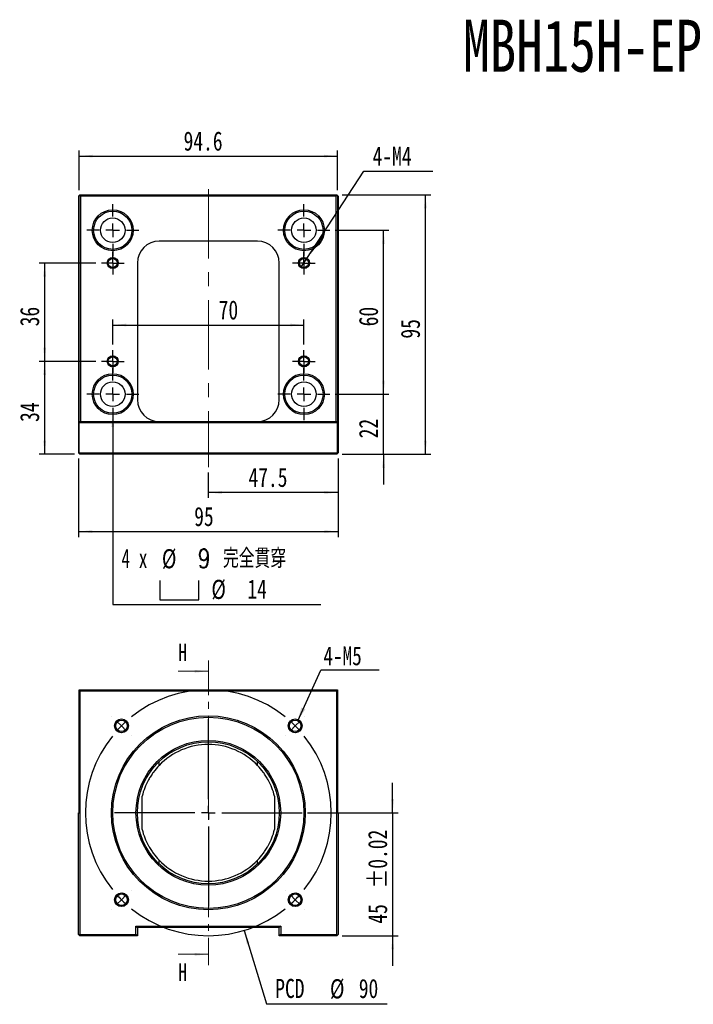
# Model space of a CAD drawing. Header units: millimetres. Extents: x 41 to 273, y 11 to 200.
# Tile 1 of 2: x 41 to 164, y 20 to 200. Entities that reach past the tile are written whole.
import ezdxf

# ---------------------------------------------------------------- set-up
doc = ezdxf.new("R2010")
doc.units = ezdxf.units.MM
doc.linetypes.add('CENTER', pattern=[10.16, 6.35, -1.27, 1.27, -1.27])
doc.linetypes.add('CENTERX2', pattern=[20.32, 12.7, -2.54, 2.54, -2.54])
doc.layers.add('FORMAT', color=7, linetype='Continuous')
doc.styles.add('SLDTEXTSTYLE0', font='TXT', dxfattribs={"width": 0.75})
doc.styles.add('SLDTEXTSTYLE1', font='TXT', dxfattribs={"width": 0.75, "bigfont": 'bigfont'})
doc.styles.add('SLDTEXTSTYLE2', font='TXT', dxfattribs={"width": 0.666667})
doc.dimstyles.new('SLDDIMSTYLE0', dxfattribs={"dimtxt": 3.5, "dimasz": 2.5, "dimexe": 0, "dimexo": 0.0625, "dimgap": 0.875, "dimtad": 1, "dimlfac": 2, "dimrnd": 1e-09, "dimzin": 12, "dimdsep": 46, "dimtxsty": 'SLDTEXTSTYLE0', "dimsah": 1, "dimcen": 0.09, "dimadec": 0, "dimazin": 3, "dimtfac": 1, "dimtmove": 0, "dimatfit": 0, "dimfxl": 0, "dimfrac": 2, "dimtolj": 1, "dimtzin": 12, "dimarcsym": 0})
doc.dimstyles.new('SLDDIMSTYLE1', dxfattribs={"dimtxt": 3.5, "dimasz": 2.5, "dimexe": 0, "dimexo": 0.0625, "dimgap": 0.875, "dimtad": 1, "dimlfac": 2, "dimrnd": 1e-09, "dimzin": 12, "dimdsep": 46, "dimtxsty": 'SLDTEXTSTYLE0', "dimsah": 1, "dimcen": 0.09, "dimadec": 0, "dimazin": 3, "dimtfac": 1, "dimtofl": 0, "dimtmove": 0, "dimatfit": 3, "dimfxl": 0, "dimfrac": 2, "dimtolj": 1, "dimtzin": 12, "dimarcsym": 0})
doc.dimstyles.new('SLDDIMSTYLE2', dxfattribs={"dimtxt": 3.5, "dimasz": 2.5, "dimexe": 0, "dimexo": 0.0625, "dimgap": 0.875, "dimtad": 1, "dimdec": 1, "dimlfac": 2, "dimrnd": 1e-09, "dimzin": 12, "dimdsep": 46, "dimtxsty": 'SLDTEXTSTYLE0', "dimsah": 1, "dimcen": 0.09, "dimadec": 0, "dimazin": 3, "dimtfac": 1, "dimtdec": 1, "dimtofl": 0, "dimtmove": 0, "dimatfit": 3, "dimfxl": 0, "dimfrac": 2, "dimtolj": 1, "dimtzin": 12, "dimarcsym": 0})
doc.dimstyles.new('SLDDIMSTYLE3', dxfattribs={"dimtxt": 3.5, "dimasz": 2.5, "dimexe": 0, "dimexo": 0.0625, "dimgap": 0.875, "dimtad": 0, "dimtih": 1, "dimtoh": 1, "dimlfac": 2, "dimrnd": 1e-09, "dimzin": 12, "dimdsep": 46, "dimtxsty": 'SLDTEXTSTYLE0', "dimblk1": 'NONE', "dimsah": 1, "dimcen": 0, "dimadec": 0, "dimazin": 3, "dimtfac": 1, "dimtmove": 0, "dimatfit": 3, "dimldrblk": 'NONE', "dimfxl": 0, "dimfrac": 2, "dimtolj": 1, "dimtzin": 12, "dimarcsym": 0})
doc.dimstyles.new('SLDDIMSTYLE4', dxfattribs={"dimtxt": 3.5, "dimasz": 2.5, "dimexe": 0, "dimexo": 0.0625, "dimgap": 0.875, "dimtad": 0, "dimtih": 1, "dimtoh": 1, "dimdec": 6, "dimlfac": 2, "dimrnd": 1e-09, "dimzin": 12, "dimdsep": 46, "dimtxsty": 'SLDTEXTSTYLE0', "dimsah": 1, "dimcen": 0, "dimadec": 0, "dimazin": 3, "dimtfac": 1, "dimtofl": 0, "dimtmove": 0, "dimatfit": 3, "dimfxl": 0, "dimfrac": 2, "dimtolj": 1, "dimtzin": 12, "dimarcsym": 0})
doc.dimstyles.new('SLDDIMSTYLE5', dxfattribs={"dimtxt": 3.5, "dimasz": 2.5, "dimexe": 0, "dimexo": 0.0625, "dimgap": 0.875, "dimtad": 1, "dimlfac": 2, "dimrnd": 1e-09, "dimzin": 12, "dimdsep": 46, "dimtxsty": 'SLDTEXTSTYLE0', "dimsah": 1, "dimcen": 0.09, "dimadec": 0, "dimazin": 3, "dimtol": 1, "dimtp": 0.02, "dimtm": 0.02, "dimtfac": 1, "dimtmove": 0, "dimatfit": 0, "dimfxl": 0, "dimfrac": 2, "dimtolj": 1, "dimarcsym": 0})
doc.dimstyles.new('SLDDIMSTYLE6', dxfattribs={"dimtxt": 3.5, "dimasz": 2.5, "dimexe": 0, "dimexo": 0.0625, "dimgap": 0.875, "dimtad": 0, "dimtih": 1, "dimtoh": 1, "dimlfac": 2, "dimrnd": 1e-09, "dimzin": 12, "dimdsep": 46, "dimtxsty": 'SLDTEXTSTYLE0', "dimsah": 1, "dimcen": 0, "dimadec": 0, "dimazin": 3, "dimtfac": 1, "dimtofl": 0, "dimtmove": 0, "dimatfit": 3, "dimfxl": 0, "dimfrac": 2, "dimtolj": 1, "dimtzin": 12, "dimarcsym": 0})
doc.dimstyles.new('SLDDIMSTYLE7', dxfattribs={"dimtxt": 0.18, "dimasz": 2.5, "dimexe": 0, "dimexo": 0.0625, "dimgap": 0, "dimtad": 0, "dimtih": 1, "dimtoh": 1, "dimdec": 0, "dimrnd": 1e-09, "dimzin": 0, "dimdsep": 46, "dimtxsty": 'Standard', "dimsah": 1, "dimcen": 0.09, "dimadec": 0, "dimazin": 0, "dimtfac": 2.5, "dimtdec": 0, "dimtofl": 0, "dimtmove": 0, "dimatfit": 3, "dimfxl": 0, "dimfrac": 2, "dimtolj": 1, "dimtzin": 0, "dimarcsym": 0})

# ---------------------------------------------------------------- blocks, each defined once
blk = doc.blocks.new('_D')
at = {"layer": 'FORMAT', "color": 7}
for p, q in [((54.75, 155.4), (44.35, 155.4)), ((45.35, 155.4), (45.35, 137.4)), ((54.75, 137.4), (44.35, 137.4))]:
    blk.add_line(p, q, dxfattribs=at)
for points in [[(45.35, 155.4), (45.1, 152.9), (45.6, 152.9)], [(45.35, 137.4), (45.6, 139.9), (45.1, 139.9)]]:
    blk.add_solid(points, dxfattribs=at)
at = {"layer": 'FORMAT', "color": 7, "insert": (40.84, 143.82), "char_height": 3.5, "attachment_point": 1, "rotation": 90, "style": 'SLDTEXTSTYLE0'}
blk.add_mtext('36', dxfattribs=at)
blk = doc.blocks.new('_D_1')
at = {"layer": 'FORMAT', "color": 7}
for p, q in [((54.75, 137.4), (44.35, 137.4)), ((45.35, 137.4), (45.35, 120.4)), ((50.82, 120.4), (44.35, 120.4))]:
    blk.add_line(p, q, dxfattribs=at)
for points in [[(45.35, 137.4), (45.1, 134.9), (45.6, 134.9)], [(45.35, 120.4), (45.6, 122.9), (45.1, 122.9)]]:
    blk.add_solid(points, dxfattribs=at)
at = {"layer": 'FORMAT', "color": 7, "insert": (40.84, 126.32), "char_height": 3.5, "attachment_point": 1, "rotation": 90, "style": 'SLDTEXTSTYLE0'}
blk.add_mtext('34', dxfattribs=at)
blk = doc.blocks.new('_D_2')
at = {"layer": 'FORMAT', "color": 7}
for p, q in [((51.57, 119.65), (51.57, 105.26)), ((99.07, 119.65), (99.07, 105.26)), ((51.57, 106.26), (99.07, 106.26))]:
    blk.add_line(p, q, dxfattribs=at)
for points in [[(51.57, 106.26), (54.07, 106.01), (54.07, 106.51)], [(99.07, 106.26), (96.57, 106.51), (96.57, 106.01)]]:
    blk.add_solid(points, dxfattribs=at)
at = {"layer": 'FORMAT', "color": 7, "insert": (72.73, 110.77), "char_height": 3.5, "attachment_point": 1, "style": 'SLDTEXTSTYLE0'}
blk.add_mtext('95', dxfattribs=at)
blk = doc.blocks.new('_D_3')
at = {"layer": 'FORMAT', "color": 7}
for p, q in [((99.07, 119.65), (99.07, 112.41)), ((75.32, 117.06), (75.32, 112.41)), ((99.07, 113.41), (75.32, 113.41))]:
    blk.add_line(p, q, dxfattribs=at)
for points in [[(75.32, 113.41), (77.82, 113.16), (77.82, 113.66)], [(99.07, 113.41), (96.57, 113.66), (96.57, 113.16)]]:
    blk.add_solid(points, dxfattribs=at)
at = {"layer": 'FORMAT', "color": 7, "insert": (82.67, 117.93), "char_height": 3.5, "attachment_point": 1, "style": 'SLDTEXTSTYLE0'}
blk.add_mtext('47.5', dxfattribs=at)
blk = doc.blocks.new('_D_4')
at = {"layer": 'FORMAT', "color": 7}
for p, q in [((107.4, 131.4), (107.4, 136.9)), ((98.57, 131.4), (108.4, 131.4)), ((107.4, 120.4), (107.4, 131.4)), ((99.82, 120.4), (108.4, 120.4)), ((107.4, 120.4), (107.4, 114.9))]:
    blk.add_line(p, q, dxfattribs=at)
for points in [[(107.4, 131.4), (107.65, 133.9), (107.15, 133.9)], [(107.4, 120.4), (107.15, 117.9), (107.65, 117.9)]]:
    blk.add_solid(points, dxfattribs=at)
at = {"layer": 'FORMAT', "color": 7, "insert": (102.89, 123.32), "char_height": 3.5, "attachment_point": 1, "rotation": 90, "style": 'SLDTEXTSTYLE0'}
blk.add_mtext('22', dxfattribs=at)
blk = doc.blocks.new('_D_5')
at = {"layer": 'FORMAT', "color": 7}
for p, q in [((98.57, 161.4), (108.4, 161.4)), ((107.4, 131.4), (107.4, 161.4)), ((98.57, 131.4), (108.4, 131.4))]:
    blk.add_line(p, q, dxfattribs=at)
for points in [[(107.4, 161.4), (107.15, 158.9), (107.65, 158.9)], [(107.4, 131.4), (107.65, 133.9), (107.15, 133.9)]]:
    blk.add_solid(points, dxfattribs=at)
at = {"layer": 'FORMAT', "color": 7, "insert": (102.89, 143.82), "char_height": 3.5, "attachment_point": 1, "rotation": 90, "style": 'SLDTEXTSTYLE0'}
blk.add_mtext('60', dxfattribs=at)
blk = doc.blocks.new('_D_6')
at = {"layer": 'FORMAT', "color": 7}
for p, q in [((99.82, 167.9), (116.07, 167.9)), ((115.07, 120.4), (115.07, 167.9)), ((99.82, 120.4), (116.07, 120.4))]:
    blk.add_line(p, q, dxfattribs=at)
for points in [[(115.07, 167.9), (114.82, 165.4), (115.32, 165.4)], [(115.07, 120.4), (115.32, 122.9), (114.82, 122.9)]]:
    blk.add_solid(points, dxfattribs=at)
at = {"layer": 'FORMAT', "color": 7, "insert": (110.56, 141.57), "char_height": 3.5, "attachment_point": 1, "rotation": 90, "style": 'SLDTEXTSTYLE0'}
blk.add_mtext('95', dxfattribs=at)
blk = doc.blocks.new('_D_7')
at = {"layer": 'FORMAT', "color": 7}
for p, q in [((57.82, 140.48), (57.82, 145.06)), ((92.82, 140.48), (92.82, 145.06)), ((57.82, 144.06), (92.82, 144.06))]:
    blk.add_line(p, q, dxfattribs=at)
for points in [[(57.82, 144.06), (60.32, 143.81), (60.32, 144.31)], [(92.82, 144.06), (90.32, 144.31), (90.32, 143.81)]]:
    blk.add_solid(points, dxfattribs=at)
at = {"layer": 'FORMAT', "color": 7, "insert": (77.21, 148.57), "char_height": 3.5, "attachment_point": 1, "style": 'SLDTEXTSTYLE0'}
blk.add_mtext('70', dxfattribs=at)
blk = doc.blocks.new('_D_8')
at = {"layer": 'FORMAT', "color": 7}
for p, q in [((93.37, 156.24), (103.82, 172.21)), ((103.82, 172.21), (116.41, 172.21)), ((92.27, 154.57), (93.37, 156.24))]:
    blk.add_line(p, q, dxfattribs=at)
blk.add_solid([(93.37, 156.24), (94.95, 158.19), (94.53, 158.47)], dxfattribs=at)
at = {"layer": 'FORMAT', "color": 7, "insert": (105.4, 176.72), "char_height": 3.5, "attachment_point": 1, "style": 'SLDTEXTSTYLE0'}
blk.add_mtext('4-M4', dxfattribs=at)
blk = doc.blocks.new('_NONE')
blk = doc.blocks.new('_D_9')
at = {"layer": 'FORMAT', "color": 7}
for p, q in [((51.67, 168.75), (51.67, 175.97)), ((51.67, 174.97), (98.97, 174.97)), ((98.97, 168.75), (98.97, 175.97))]:
    blk.add_line(p, q, dxfattribs=at)
for points in [[(51.67, 174.97), (54.17, 174.72), (54.17, 175.22)], [(98.97, 174.97), (96.47, 175.22), (96.47, 174.72)]]:
    blk.add_solid(points, dxfattribs=at)
at = {"layer": 'FORMAT', "color": 7, "insert": (70.79, 179.48), "char_height": 3.5, "attachment_point": 1, "style": 'SLDTEXTSTYLE0'}
blk.add_mtext('94.6', dxfattribs=at)
blk = doc.blocks.new('SW_SYMBOL_HOLE_SPOT')
at = {"layer": 'FORMAT', "color": 0}
for p, q in [((0, 875), (0, 75)), ((1600, 75), (1600, 875)), ((0, 75), (1600, 75))]:
    blk.add_line(p, q, dxfattribs=at)
blk = doc.blocks.new('_D_10')
at = {"layer": 'FORMAT'}
for p, q in [((57.82, 127.9), (57.82, 92.92)), ((57.82, 92.92), (95.94, 92.92))]:
    blk.add_line(p, q, dxfattribs=at)
blk.add_solid([(57.82, 127.9), (57.57, 125.4), (58.07, 125.4)], dxfattribs=at)
at = {"layer": 'FORMAT', "xscale": 0.004470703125, "yscale": 0.004470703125, "zscale": 0.004470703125}
blk.add_blockref('SW_SYMBOL_HOLE_SPOT', (66.43, 93.41), dxfattribs=at)
at = {"layer": 'FORMAT', "char_height": 3.5, "attachment_point": 1}
for s, insert, style in [('4 x', (59.41, 103.1), 'SLDTEXTSTYLE2'), ('%%c', (66.82, 103.04), 'SLDTEXTSTYLE0'), ('9 \\M+18AAE\\M+19153\\M+18AD1\\M+190FA', (73.41, 103.1), 'SLDTEXTSTYLE1'), ('%%c', (75.88, 97.43), 'SLDTEXTSTYLE0'), ('14', (82.47, 97.49), 'SLDTEXTSTYLE0')]:
    blk.add_mtext(s, dxfattribs=dict(at, insert=insert, style=style))
blk = doc.blocks.new('SW_CENTERMARKSYMBOL_0')
at = {"layer": 'FORMAT', "color": 0}
for p, q in [((0, 2.5), (0, 4.75)), ((-2.5, 0), (-4.75, 0)), ((0, 0), (-1.25, 0)), ((0, 0), (0, 1.25)), ((0, 0), (0, -1.25)), ((0, 0), (1.25, 0)), ((2.5, 0), (4.75, 0)), ((0, -2.5), (0, -4.75))]:
    blk.add_line(p, q, dxfattribs=at)
blk = doc.blocks.new('SW_CENTERMARKSYMBOL_1')
at = {"layer": 'FORMAT', "color": 0}
for p, q in [((0, 2.5), (0, 4.75)), ((-2.5, 0), (-4.75, 0)), ((0, 0), (-1.25, 0)), ((0, 0), (0, 1.25)), ((0, 0), (0, -1.25)), ((0, 0), (1.25, 0)), ((2.5, 0), (4.75, 0)), ((0, -2.5), (0, -4.75))]:
    blk.add_line(p, q, dxfattribs=at)
blk = doc.blocks.new('SW_CENTERMARKSYMBOL_2')
at = {"layer": 'FORMAT', "color": 0}
for p, q in [((0, 2.5), (0, 4.75)), ((-2.5, 0), (-4.75, 0)), ((0, 0), (-1.25, 0)), ((0, 0), (0, 1.25)), ((0, 0), (0, -1.25)), ((0, 0), (1.25, 0)), ((2.5, 0), (4.75, 0)), ((0, -2.5), (0, -4.75))]:
    blk.add_line(p, q, dxfattribs=at)
blk = doc.blocks.new('SW_CENTERMARKSYMBOL_3')
at = {"layer": 'FORMAT', "color": 0}
for p, q in [((0, 2.5), (0, 4.75)), ((-2.5, 0), (-4.75, 0)), ((0, 0), (-1.25, 0)), ((0, 0), (0, 1.25)), ((0, 0), (0, -1.25)), ((0, 0), (1.25, 0)), ((2.5, 0), (4.75, 0)), ((0, -2.5), (0, -4.75))]:
    blk.add_line(p, q, dxfattribs=at)
blk = doc.blocks.new('SW_CENTERMARKSYMBOL_4')
at = {"layer": 'FORMAT', "color": 0}
for p, q in [((0, 1.25), (0, 2.075)), ((-1.25, 0), (-2.075, 0)), ((0, 0), (-1.25, 0)), ((0, 0), (0, 1.25)), ((0, 0), (0, -1.25)), ((0, 0), (1.25, 0)), ((1.25, 0), (2.075, 0)), ((0, -1.25), (0, -2.075))]:
    blk.add_line(p, q, dxfattribs=at)
blk = doc.blocks.new('SW_CENTERMARKSYMBOL_5')
at = {"layer": 'FORMAT', "color": 0}
for p, q in [((0, 1.25), (0, 2.075)), ((-1.25, 0), (-2.075, 0)), ((0, 0), (-1.25, 0)), ((0, 0), (0, 1.25)), ((0, 0), (0, -1.25)), ((0, 0), (1.25, 0)), ((1.25, 0), (2.075, 0)), ((0, -1.25), (0, -2.075))]:
    blk.add_line(p, q, dxfattribs=at)
blk = doc.blocks.new('SW_CENTERMARKSYMBOL_6')
at = {"layer": 'FORMAT', "color": 0}
for p, q in [((0, 1.25), (0, 2.075)), ((-1.25, 0), (-2.075, 0)), ((0, 0), (-1.25, 0)), ((0, 0), (0, 1.25)), ((0, 0), (0, -1.25)), ((0, 0), (1.25, 0)), ((1.25, 0), (2.075, 0)), ((0, -1.25), (0, -2.075))]:
    blk.add_line(p, q, dxfattribs=at)
blk = doc.blocks.new('SW_CENTERMARKSYMBOL_7')
at = {"layer": 'FORMAT', "color": 0}
for p, q in [((0, 1.25), (0, 2.075)), ((-1.25, 0), (-2.075, 0)), ((0, 0), (-1.25, 0)), ((0, 0), (0, 1.25)), ((0, 0), (0, -1.25)), ((0, 0), (1.25, 0)), ((1.25, 0), (2.075, 0)), ((0, -1.25), (0, -2.075))]:
    blk.add_line(p, q, dxfattribs=at)
blk = doc.blocks.new('_D_11')
at = {"layer": 'FORMAT', "color": 7}
for p, q in [((109.07, 54.79), (109.07, 60.29)), ((93.48, 54.79), (110.07, 54.79)), ((109.07, 54.79), (109.07, 32.29)), ((99.82, 32.29), (110.07, 32.29)), ((109.07, 32.29), (109.07, 26.79))]:
    blk.add_line(p, q, dxfattribs=at)
for points in [[(109.07, 54.79), (109.32, 57.29), (108.82, 57.29)], [(109.07, 32.29), (108.82, 29.79), (109.32, 29.79)]]:
    blk.add_solid(points, dxfattribs=at)
at = {"layer": 'FORMAT', "color": 7, "char_height": 3.5, "attachment_point": 1, "rotation": 90, "style": 'SLDTEXTSTYLE0'}
for s, insert in [('±0.02', (104.56, 40.98)), ('45', (104.56, 34.5))]:
    blk.add_mtext(s, dxfattribs=dict(at, insert=insert))
blk = doc.blocks.new('_D_12')
at = {"layer": 'FORMAT', "color": 7}
for p, q in [((81.88, 33.27), (85.98, 19.82)), ((85.98, 19.82), (108.04, 19.82))]:
    blk.add_line(p, q, dxfattribs=at)
blk.add_solid([(81.88, 33.27), (82.37, 30.8), (82.85, 30.95)], dxfattribs=at)
at = {"layer": 'FORMAT', "color": 7, "char_height": 3.5, "attachment_point": 1, "style": 'SLDTEXTSTYLE0'}
for s, insert in [('PCD', (87.57, 24.39)), ('%%c', (97.59, 24.33)), ('90', (102.87, 24.39))]:
    blk.add_mtext(s, dxfattribs=dict(at, insert=insert))
blk = doc.blocks.new('SW_NOTE_0')
at = {"layer": 'FORMAT', "color": 0}
blk.add_line((10.7, 0), (0, 0), dxfattribs=at)
at = {"layer": 'FORMAT', "color": 0, "insert": (0.5, 4.36), "char_height": 3.44, "attachment_point": 1, "style": 'SLDTEXTSTYLE0'}
blk.add_mtext('4-M5', dxfattribs=at)
blk = doc.blocks.new('SW_CENTERMARKSYMBOL_8')
at = {"layer": 'FORMAT', "color": 0}
for p, q in [((-33.59, 1.77), (-33.6, 1.78)), ((-31.82, 0), (-32.7, 0.88)), ((-15.91, -13.41), (-15.91, 1.25)), ((0, 0), (-0.88, -0.88)), ((0, 0), (0.88, 0.88)), ((1.77, 1.77), (1.78, 1.78)), ((-31.82, 0), (-30.94, -0.88)), ((-30.05, -1.77), (-30.04, -1.78)), ((-1.77, -1.77), (-1.78, -1.78)), ((-18.41, -15.91), (-33.07, -15.91)), ((-15.91, -15.91), (-17.16, -15.91)), ((-15.91, -15.91), (-15.91, -14.66)), ((-15.91, -15.91), (-15.91, -17.16)), ((-15.91, -15.91), (-14.66, -15.91)), ((-13.41, -15.91), (1.25, -15.91)), ((-15.91, -18.41), (-15.91, -33.07)), ((-30.05, -30.05), (-30.04, -30.04)), ((-1.77, -30.05), (-1.78, -30.04)), ((-31.82, -31.82), (-32.7, -32.7)), ((-31.82, -31.82), (-30.94, -30.94)), ((0, -31.82), (-0.88, -30.94)), ((0, -31.82), (0.88, -32.7)), ((-33.59, -33.59), (-33.6, -33.6)), ((1.77, -33.59), (1.78, -33.6))]:
    blk.add_line(p, q, dxfattribs=at)
for start, end in [(51.3662, 128.6338), (131.8169, 135), (45, 48.1831), (135, 138.1831), (41.8169, 45), (141.3662, 218.6338), (321.3662, 38.6338), (221.8169, 225), (225, 228.1831), (311.8169, 315), (315, 318.1831), (231.3662, 308.6338)]:
    blk.add_arc((-15.91, -15.91), 22.5, start, end, dxfattribs=at)

msp = doc.modelspace()

# ---------------------------------------------------------------- linework, layer by layer
at = {"color": 7, "linetype": 'Continuous', "lineweight": 25}
for p, q in [((51.67052727, 167.75220882), (51.57052744, 167.65220899)), ((51.57052744, 167.65220899), (51.57052744, 120.65220873)), ((51.67052727, 167.75220882), (51.74552668, 167.82720822)), ((51.67052727, 126.40220921), (51.67052727, 167.75220882)), ((51.74552668, 167.82720822), (51.82052795, 167.90220949)), ((51.92052778, 167.65220899), (51.74552668, 167.82720822)), ((51.82052795, 167.90220949), (98.82052634, 167.90220949)), ((51.92052778, 167.65220899), (51.92052778, 126.40220921)), ((98.72052651, 167.65220899), (51.92052778, 167.65220899)), ((98.89552761, 167.82720822), (98.72052651, 167.65220899)), ((98.72052651, 126.40220921), (98.72052651, 167.65220899)), ((98.82052634, 167.90220949), (98.89552761, 167.82720822)), ((98.89552761, 167.82720822), (98.97052702, 167.75220882)), ((98.97052702, 167.75220882), (98.97052702, 126.40220921)), ((99.07052685, 167.65220899), (98.97052702, 167.75220882)), ((99.07052685, 167.65220899), (99.07052685, 120.65220873)), ((84.32052676, 159.40220903), (66.32052753, 159.40220903)), ((62.32052688, 155.40220838), (62.32052688, 130.40220893)), ((88.32052741, 130.40220893), (88.32052741, 155.40220838)), ((51.67052727, 126.40220921), (98.97052702, 126.40220921)), ((51.67052727, 126.1522087), (51.67052727, 126.40220921)), ((98.97052702, 126.1522087), (51.67052727, 126.1522087)), ((51.67052727, 120.65220873), (51.67052727, 126.1522087)), ((98.97052702, 126.40220921), (98.97052702, 126.1522087)), ((98.97052702, 120.65220873), (98.97052702, 126.1522087)), ((51.57052744, 120.65220873), (51.67052727, 120.5522089)), ((51.67052727, 120.5522089), (51.67052727, 120.65220873)), ((51.67052727, 120.65220873), (98.97052702, 120.65220873)), ((51.67052727, 120.5522089), (51.82052795, 120.40220823)), ((98.82052634, 120.40220823), (51.82052795, 120.40220823)), ((98.97052702, 120.5522089), (98.82052634, 120.40220823)), ((98.97052702, 120.65220873), (98.97052702, 120.5522089)), ((98.97052702, 120.5522089), (99.07052685, 120.65220873)), ((51.67052727, 77.18730073), (51.67052727, 77.28730243)), ((51.67052727, 77.28730243), (98.97052702, 77.28730243)), ((51.67052727, 54.78730153), (51.67052727, 77.18730073)), ((51.67052727, 77.18730073), (51.82052795, 77.03730192)), ((51.82052795, 77.03730192), (51.82052795, 32.53730115)), ((98.82052634, 77.03730192), (51.82052795, 77.03730192)), ((98.97052702, 77.18730073), (98.82052634, 77.03730192)), ((98.82052634, 32.53730115), (98.82052634, 77.03730192)), ((98.97052702, 77.28730243), (98.97052702, 77.18730073)), ((98.97052702, 77.18730073), (98.97052702, 54.78730153)), ((63.19802832, 51.73852838), (63.19802832, 57.83607469)), ((87.44302597, 57.83607469), (87.44302597, 51.73852838)), ((51.57052744, 32.53730115), (51.57052744, 54.78730153)), ((51.57052744, 54.78730153), (51.67052727, 54.78730153)), ((98.97052702, 54.78730153), (99.07052685, 54.78730153)), ((99.07052685, 54.78730153), (99.07052685, 32.53730115)), ((51.57052744, 32.53730115), (51.82052795, 32.53730115)), ((51.57052744, 32.53730115), (51.82052795, 32.28730064)), ((51.82052795, 32.53730115), (62.0705273, 32.53730115)), ((51.82052795, 32.28730064), (51.82052795, 32.53730115)), ((62.0705273, 32.53730115), (62.0705273, 34.03730232)), ((62.0705273, 34.03730232), (88.57052699, 34.03730232)), ((62.0705273, 34.03730232), (62.32052688, 33.78730182)), ((62.32052688, 32.28730064), (62.0705273, 32.53730115)), ((88.32052741, 33.78730182), (62.32052688, 33.78730182)), ((62.32052688, 33.78730182), (62.32052688, 32.28730064)), ((88.57052699, 34.03730232), (88.32052741, 33.78730182)), ((88.32052741, 32.28730064), (88.32052741, 33.78730182)), ((88.57052699, 32.53730115), (88.32052741, 32.28730064)), ((88.57052699, 34.03730232), (88.57052699, 32.53730115)), ((88.57052699, 32.53730115), (98.82052634, 32.53730115)), ((98.94552659, 32.41230089), (98.82052634, 32.53730115)), ((99.07052685, 32.53730115), (98.94552659, 32.41230089)), ((62.32052688, 32.28730064), (51.82052795, 32.28730064)), ((98.82052634, 32.28730064), (88.32052741, 32.28730064)), ((98.94552659, 32.41230089), (98.82052634, 32.28730064))]:
    msp.add_line(p, q, dxfattribs=at)
at = {"color": 7, "linetype": 'CENTER', "lineweight": 18}
msp.add_line((75.32052714, 82.68730153), (75.32052714, 26.88730153), dxfattribs=at)
at = {"color": 7, "linetype": 'Continuous', "lineweight": 18}
for p, q in [((69.82052714, 80.68730153), (75.32052714, 80.68730153)), ((69.82052714, 28.88730153), (75.32052714, 28.88730153))]:
    msp.add_line(p, q, dxfattribs=at)
at = {"color": 8, "linetype": 'Continuous', "lineweight": 25}
for p, q in [((66.32052753, 63.46197713), (66.32052753, 64.16813292)), ((84.32052676, 63.46197713), (84.32052676, 64.16813292)), ((66.32052753, 45.40647015), (66.32052753, 46.11262593)), ((84.32052676, 45.40647015), (84.32052676, 46.11262593))]:
    msp.add_line(p, q, dxfattribs=at)
at = {"color": 7, "linetype": 'Continuous', "lineweight": 25}
for centre, radius in [((57.82052714, 161.40220878), 3.75), ((57.82052714, 161.40220878), 3.5), ((92.82052714, 161.40220878), 3.75), ((92.82052714, 161.40220878), 3.5), ((57.82052714, 161.40220878), 2.25), ((92.82052714, 161.40220878), 2.25), ((57.82052714, 155.40220878), 1.0125), ((57.82052714, 155.40220878), 0.825), ((92.82052714, 155.40220878), 1.0125), ((92.82052714, 155.40220878), 0.825), ((57.82052714, 137.40220878), 1.0125), ((57.82052714, 137.40220878), 0.825), ((92.82052714, 137.40220878), 1.0125), ((92.82052714, 137.40220878), 0.825), ((57.82052714, 131.40220878), 3.75), ((92.82052714, 131.40220878), 3.75), ((57.82052714, 131.40220878), 3.5), ((57.82052714, 131.40220878), 2.25), ((92.82052714, 131.40220878), 3.5), ((92.82052714, 131.40220878), 2.25), ((75.32052714, 54.78730153), 17.75), ((75.32052714, 54.78730153), 17.5), ((59.41062457, 70.69720411), 1.2625), ((59.41062457, 70.69720411), 1.05), ((91.23042972, 70.69720411), 1.2625), ((91.23042972, 70.69720411), 1.05), ((75.32052714, 54.78730153), 13.25), ((75.32052714, 54.78730153), 13), ((59.41062457, 38.87739896), 1.2625), ((59.41062457, 38.87739896), 1.05), ((91.23042972, 38.87739896), 1.2625), ((91.23042972, 38.87739896), 1.05)]:
    msp.add_circle(centre, radius, dxfattribs=at)
for centre, radius, start, end in [((66.32052714, 155.40220878), 4, 90, 180), ((84.32052714, 155.40220878), 4, 0, 90), ((66.32052714, 130.40220878), 4, 180, 270), ((84.32052714, 130.40220878), 4, 270, 0), ((75.32052714, 54.78730153), 12.5, 43.9455195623, 136.0544804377), ((75.32052714, 54.78730153), 12.5, 223.9455195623, 316.0544804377)]:
    msp.add_arc(centre, radius, start, end, dxfattribs=at)
at = {"color": 7, "linetype": 'Continuous', "lineweight": 18}
for centre, radius in [((57.82052714, 155.40220878), 1), ((92.82052714, 155.40220878), 1), ((57.82052714, 137.40220878), 1), ((92.82052714, 137.40220878), 1), ((59.41062457, 70.69720411), 1.25), ((91.23042972, 70.69720411), 1.25), ((59.41062457, 38.87739896), 1.25), ((91.23042972, 38.87739896), 1.25)]:
    msp.add_arc(centre, radius, 255, 195, dxfattribs=at)
at = {"color": 7, "linetype": 'Continuous', "lineweight": 25}
for points, knots in [([(66.32052714, 63.46197732), (65.9281421, 63.05487676), (65.57127107, 62.62979223), (65.08280709, 61.9646793), (64.92786061, 61.7383838), (64.63327934, 61.27635361), (64.4939439, 61.04094087), (64.10401867, 60.33090835), (63.87891103, 59.8489573), (63.49149408, 58.86221443), (63.3291968, 58.35762613), (63.19802815, 57.83607473)], [0, 0, 0, 0, 0.25, 0.25, 0.375, 0.375, 0.5, 0.5, 0.75, 0.75, 1, 1, 1, 1]), ([(87.44302614, 57.83607473), (87.31185858, 58.35762177), (87.14959097, 58.86209134), (86.76239433, 59.84836252), (86.53747545, 60.32996085), (86.14806924, 61.03926783), (86.00912157, 61.27415461), (85.71412638, 61.73700718), (85.55898292, 61.96364197), (85.07000441, 62.62956194), (84.71288428, 63.05490571), (84.32052714, 63.46197732)], [0, 0, 0, 0, 0.25, 0.25, 0.5, 0.5, 0.625, 0.625, 0.75, 0.75, 1, 1, 1, 1]), ([(63.19802815, 51.73852833), (63.32919571, 51.2169813), (63.49146332, 50.71251173), (63.87865996, 49.72624055), (64.10357884, 49.24464221), (64.49298505, 48.53533524), (64.63193272, 48.30044846), (64.92692791, 47.83759588), (65.08207137, 47.61096109), (65.57104988, 46.94504113), (65.92817001, 46.51969735), (66.32052714, 46.11262575)], [0, 0, 0, 0, 0.25, 0.25, 0.5, 0.5, 0.625, 0.625, 0.75, 0.75, 1, 1, 1, 1]), ([(84.32052714, 46.11262575), (84.71291218, 46.5197263), (85.06978322, 46.94481084), (85.5582472, 47.60992377), (85.71319368, 47.83621926), (86.00777495, 48.29824946), (86.14711039, 48.5336622), (86.53703562, 49.24369471), (86.76214326, 49.72564577), (87.14956021, 50.71238863), (87.31185749, 51.21697693), (87.44302614, 51.73852833)], [0, 0, 0, 0, 0.25, 0.25, 0.375, 0.375, 0.5, 0.5, 0.75, 0.75, 1, 1, 1, 1])]:
    msp.add_open_spline(points, degree=3, knots=knots, dxfattribs=at)
at = {"color": 7, "linetype": 'Continuous', "lineweight": 18}
for points in [[(75.32052714, 80.68730153), (72.82052714, 80.93730153), (72.82052714, 80.43730153)], [(75.32052714, 28.88730153), (72.82052714, 29.13730153), (72.82052714, 28.63730153)]]:
    msp.add_solid(points, dxfattribs=at)
at = {"layer": 'FORMAT', "color": 7, "linetype": 'CENTERX2', "lineweight": 18}
msp.add_line((75.32052714, 168.95128444), (75.32052714, 118.05602153), dxfattribs=at)

# ---------------------------------------------------------------- block references
at = {"layer": 'FORMAT', "color": 7}
for name, p in [('SW_CENTERMARKSYMBOL_0', (57.82052714, 161.40220878)), ('SW_CENTERMARKSYMBOL_2', (92.82052714, 161.40220878)), ('SW_CENTERMARKSYMBOL_4', (57.82052714, 155.40220878)), ('SW_CENTERMARKSYMBOL_6', (92.82052714, 155.40220878)), ('SW_CENTERMARKSYMBOL_7', (57.82052714, 137.40220878)), ('SW_CENTERMARKSYMBOL_5', (92.82052714, 137.40220878)), ('SW_CENTERMARKSYMBOL_3', (57.82052714, 131.40220878)), ('SW_CENTERMARKSYMBOL_1', (92.82052714, 131.40220878)), ('SW_NOTE_0', (95.89423077, 80.87061948)), ('SW_CENTERMARKSYMBOL_8', (91.23042972, 70.69720411))]:
    msp.add_blockref(name, p, dxfattribs=at)

# ---------------------------------------------------------------- texts
at = {"color": 7, "linetype": 'Continuous', "char_height": 3.175, "attachment_point": 1, "style": 'SLDTEXTSTYLE0'}
for insert in [(69.82052714, 85.73078471), (69.82052714, 27.20782164)]:
    msp.add_mtext('H', dxfattribs=dict(at, insert=insert))
at = {"layer": 'FORMAT', "color": 7, "insert": (121.98197011, 199.93795141), "char_height": 9.525, "attachment_point": 1, "style": 'SLDTEXTSTYLE0'}
msp.add_mtext('MBH15H-EP', dxfattribs=at)

# ---------------------------------------------------------------- dimensions: what is measured, and where the dimension line sits
at = {"layer": 'FORMAT', "color": 7}
for base, p1, p2, dimstyle, picture, middle in [((98.97052714, 174.97268832), (51.67052714, 167.75220878), (98.97052714, 167.75220878), 'SLDDIMSTYLE2', '_D_9', (75.32052714, 174.97268832)), ((92.82052714, 144.06152093), (57.82052714, 139.47720878), (92.82052714, 139.47720878), 'SLDDIMSTYLE1', '_D_7', (79.79312722, 144.06152093)), ((99.07052714, 106.25920316), (51.57052714, 120.65220878), (99.07052714, 120.65220878), 'SLDDIMSTYLE1', '_D_2', (75.32052714, 106.25920316)), ((75.32052714, 113.41417411), (99.07052714, 120.65220878), (75.32052714, 118.05602153), 'SLDDIMSTYLE2', '_D_3', (87.19552714, 113.41417411))]:
    dim = msp.add_linear_dim(base=base, p1=p1, p2=p2, dimstyle=dimstyle, dxfattribs=at)
    dim.commit()
    dim.dimension.update_dxf_attribs({"geometry": picture, "text_midpoint": middle, "dimtype": 160})
dim = msp.add_diameter_dim_2p(p1=(92.27301289, 154.56541242), p2=(93.3680414, 156.23900513), text='4-M4', dimstyle='SLDDIMSTYLE3', override={"dimpost": '<>'}, dxfattribs=at)
dim.commit()
dim.dimension.update_dxf_attribs({"geometry": '_D_8', "text_midpoint": (110.90826895, 174.98465208), "dimtype": 163})
for base, p1, p2, dimstyle, picture, middle in [((115.07052714, 167.90220878), (98.82052714, 120.40220878), (98.82052714, 167.90220878), 'SLDDIMSTYLE1', '_D_6', (115.07052714, 144.15220878)), ((107.40064982, 161.40220878), (97.57052714, 131.40220878), (97.57052714, 161.40220878), 'SLDDIMSTYLE1', '_D_5', (107.40064982, 146.40220878)), ((45.35087103, 137.40220878), (55.74552714, 155.40220878), (55.74552714, 137.40220878), 'SLDDIMSTYLE0', '_D', (45.35087103, 146.40220878)), ((45.35087103, 120.40220878), (55.74552714, 137.40220878), (51.82052714, 120.40220878), 'SLDDIMSTYLE0', '_D_1', (45.35087103, 128.90220878)), ((107.40064982, 131.40220878), (98.82052714, 120.40220878), (97.57052714, 131.40220878), 'SLDDIMSTYLE0', '_D_4', (107.40064982, 125.90220878)), ((109.07052714, 32.28730153), (92.48042972, 54.78730153), (98.82052714, 32.28730153), 'SLDDIMSTYLE5', '_D_11', (109.07052714, 43.53730153))]:
    dim = msp.add_linear_dim(base=base, p1=p1, p2=p2, angle=90, dimstyle=dimstyle, dxfattribs=at)
    dim.commit()
    dim.dimension.update_dxf_attribs({"geometry": picture, "text_midpoint": middle, "dimtype": 160})
at = {"layer": 'FORMAT'}
dim = msp.add_diameter_dim_2p(p1=(57.82052714, 134.90220878), p2=(57.82052714, 127.90220878), text='4 x <> 完全貫穿\\P{\\fGDT;v}%%c 14 \\P', dimstyle='SLDDIMSTYLE4', dxfattribs=at)
dim.commit()
dim.dimension.update_dxf_attribs({"geometry": '_D_10', "text_midpoint": (77.67328939, 98.53120527), "dimtype": 163})
at = {"layer": 'FORMAT', "color": 7}
dim = msp.add_diameter_dim_2p(p1=(68.75795281, 76.3089794), p2=(81.88310148, 33.26562367), text='PCD<>', dimstyle='SLDDIMSTYLE6', dxfattribs=at)
dim.commit()
dim.dimension.update_dxf_attribs({"geometry": '_D_12', "text_midpoint": (97.80759052, 22.62519134), "dimtype": 163})

# ---------------------------------------------------------------- leaders
msp.add_leader([(91.69565877, 71.63851274), (95.89423077, 80.87061948)], dimstyle='SLDDIMSTYLE7', dxfattribs=at)

doc.saveas('drawing.dxf')
